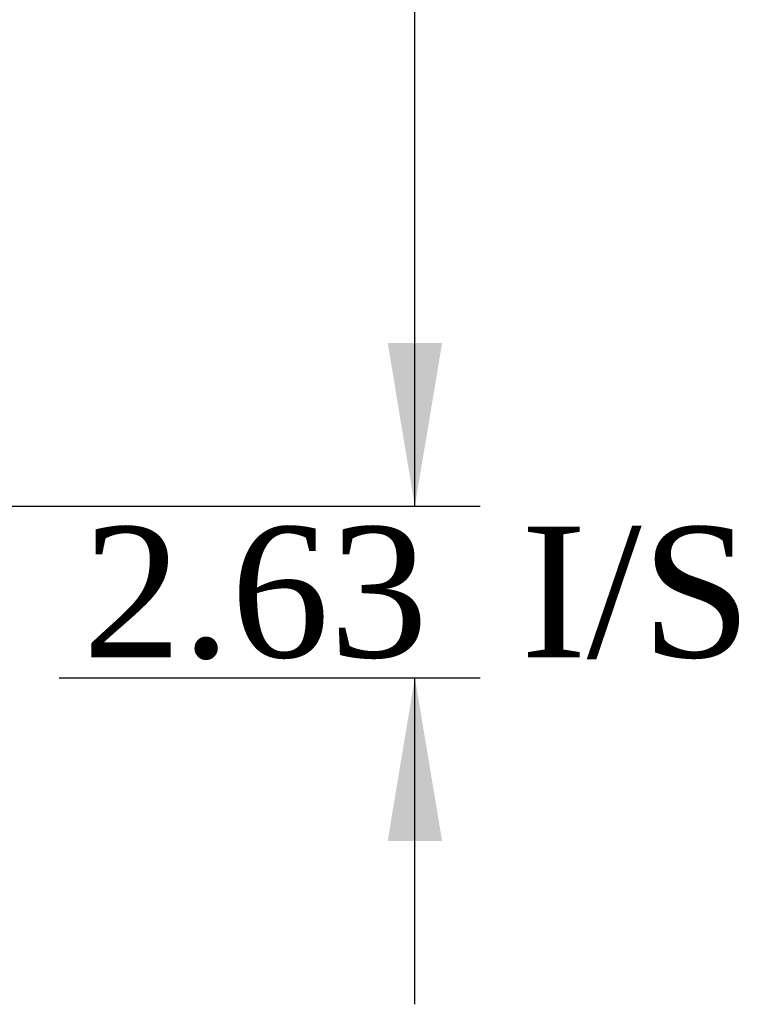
# Model space of a CAD drawing. Header units: inches. Extents: x 2 to 538, y -2 to 358.
# Tile 23 of 43: x 278 to 289, y 143 to 158. Entities that reach past the tile are written whole.
import ezdxf
from ezdxf.enums import TextEntityAlignment as Align

# ---------------------------------------------------------------- set-up
doc = ezdxf.new("R2010")
doc.units = ezdxf.units.IN
doc.header["$MEASUREMENT"] = 0
doc.layers.add('Default', color=7, linetype='Continuous')
doc.styles.add('SEACAD_Times_New_Roman', font='times.ttf')
doc.dimstyles.new('HAMMOND_(STH_-_540x360)', dxfattribs={"dimtxt": 2, "dimasz": 2.5, "dimexe": 1, "dimexo": 1, "dimgap": 0.5, "dimtad": 0, "dimtih": 1, "dimtoh": 1, "dimzin": 0, "dimdsep": 46, "dimtxsty": 'SEACAD_Times_New_Roman', "dimblk1": '_SE_FILLED', "dimblk2": '_SE_FILLED', "dimsah": 1, "dimcen": 1, "dimadec": 0, "dimazin": 0, "dimtfac": 0.8, "dimtofl": 0, "dimtmove": 0, "dimatfit": 3, "dimfxl": 0, "dimtolj": 1, "dimtzin": 0, "dimarcsym": 0})

# ---------------------------------------------------------------- blocks, each defined once
blk = doc.blocks.new('DMBLK3692')
at = {"layer": 'Default', "linetype": 'Continuous'}
for points in [[(284.249, 181.384), (283.832, 183.884), (283.416, 181.384)], [(284.249, 153.259), (283.416, 153.259), (283.832, 150.759)]]:
    blk.add_hatch(color=7, dxfattribs=at).paths.add_polyline_path(points)
at = {"layer": 'Default', "color": 7, "linetype": 'Continuous'}
for p, q in [((276.923, 183.884), (284.832, 183.884)), ((283.832, 169.022), (283.832, 183.884)), ((283.832, 150.759), (283.832, 166.322)), ((276.923, 150.759), (284.832, 150.759))]:
    blk.add_line(p, q, dxfattribs=at)
at = {"layer": 'Default', "color": 7, "linetype": 'Continuous', "style": 'SEACAD_Times_New_Roman'}
blk.add_text('33.13', height=2, dxfattribs=at).set_placement((280.42, 168.322), align=Align.TOP_LEFT)
blk = doc.blocks.new('_SE_FILLED')
at = {"color": 0}
blk.add_line((0, 0), (-1, 0), dxfattribs=at)
blk.add_solid([(0, 0), (-1, -0.1665), (-1, 0.1665), (0, 0)], dxfattribs=at)
blk = doc.blocks.new('DMBLK3715')
at = {"layer": 'Default', "linetype": 'Continuous'}
for points in [[(284.249, 153.26), (283.416, 153.26), (283.832, 150.76)], [(284.249, 145.634), (283.832, 148.134), (283.416, 145.634)]]:
    blk.add_hatch(color=7, dxfattribs=at).paths.add_polyline_path(points)
at = {"layer": 'Default', "color": 7, "linetype": 'Continuous'}
for p, q in [((283.832, 150.76), (283.832, 155.76)), ((277.018, 150.76), (284.832, 150.76)), ((278.385, 148.134), (284.832, 148.134)), ((283.832, 143.134), (283.832, 148.134))]:
    blk.add_line(p, q, dxfattribs=at)
at = {"layer": 'Default', "color": 7, "linetype": 'Continuous', "style": 'SEACAD_Times_New_Roman'}
for s, p in [('I/S', (285.457, 150.447)), ('2.63', (278.748, 150.447))]:
    blk.add_text(s, height=2, dxfattribs=at).set_placement(p, align=Align.TOP_LEFT)

msp = doc.modelspace()

# ---------------------------------------------------------------- dimensions: what is measured, and where the dimension line sits
at = {"layer": 'Default', "color": 7, "linetype": 'Continuous'}
for base, p1, p2, text, picture, middle, dimtype in [((283.832349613, 150.759265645), (275.922971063, 150.759265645), (275.922971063, 183.884265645), '\\A1;<>', 'DMBLK3692', (283.832349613, 167.321765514), 161), ((283.832, 150.76), (277.385, 148.134), (276.018, 150.76), '\\A1;<> I/S', 'DMBLK3715', (283.832, 149.447), 160)]:
    dim = msp.add_linear_dim(base=base, p1=p1, p2=p2, angle=90, text=text, dimstyle='HAMMOND_(STH_-_540x360)', dxfattribs=at)
    dim.commit()
    dim.dimension.update_dxf_attribs({"geometry": picture, "text_midpoint": middle, "dimtype": dimtype})

doc.saveas('drawing.dxf')
